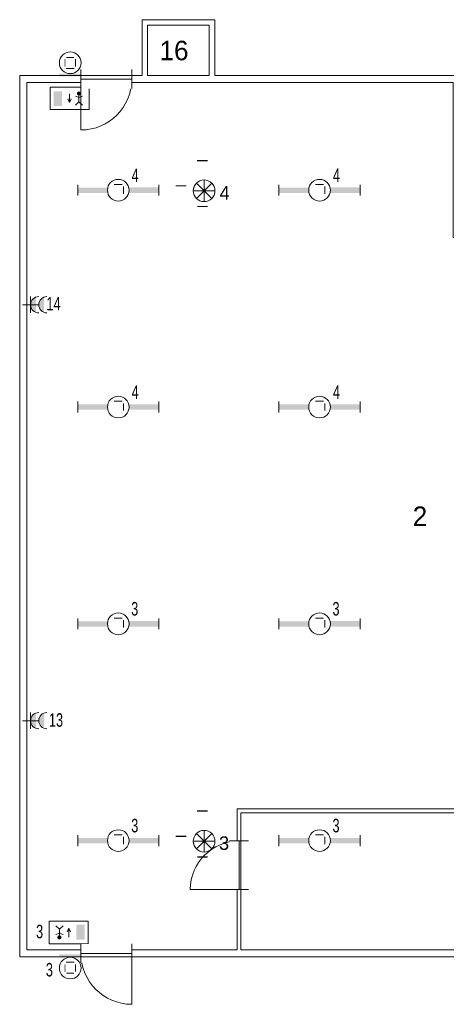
# Model space of a CAD drawing. Header units: millimetres. Extents: x 11401 to 146768, y -66248 to 31582.
# Tile 12 of 16: x 88388 to 96264, y -51210 to -33045. Entities that reach past the tile are written whole.
import ezdxf
from ezdxf.enums import TextEntityAlignment as Align

# ---------------------------------------------------------------- set-up
doc = ezdxf.new("R2010")
doc.units = ezdxf.units.MM
doc.layers.get('0').update_dxf_attribs({"color": 1})
for name, color, linetype, lineweight in [('lichtarm', 1, 'Continuous', 0), ('lichtnood', 1, 'Continuous', 0), ('schakelmat', 1, 'Continuous', 0), ('xref', 1, 'Continuous', 0)]:
    doc.layers.add(name, color=color, linetype=linetype, lineweight=lineweight)
doc.styles.add('Style-WORKING', font='WORKING.shx')

# ---------------------------------------------------------------- blocks, each defined once
blk = doc.blocks.new('EE3')
at = {"layer": 'lichtnood', "linetype": 'Continuous', "lineweight": 0}
h = blk.add_hatch(color=1, dxfattribs=at)
edge = h.paths.add_edge_path()
edge.add_arc((1.71, 2.98), 0.375, 180, 540)
at = {"layer": 'lichtnood', "color": 1, "linetype": 'Continuous', "lineweight": 0}
for p, q in [((-0.03, 1.3), (-0.32, 1.98)), ((-0.03, 2.92), (-0.03, 1.3)), ((-0.03, 1.3), (0.26, 1.98)), ((1.72, 2.22), (1.04, 2.47)), ((1.71, 2.98), (1.71, 1.47)), ((1.71, 2.22), (2.38, 2.47)), ((1.71, 1.47), (1.04, 0.84)), ((1.71, 1.47), (2.35, 0.82))]:
    blk.add_line(p, q, dxfattribs=at)
at = {"layer": 'lichtnood', "color": 2, "linetype": 'Continuous', "lineweight": 0, "flags": 128}
blk.add_lwpolyline([(3.58, 4.14), (-3.58, 4.14), (-3.58, 0), (3.58, 0)], close=True, dxfattribs=at)
at = {"layer": 'lichtnood', "color": 1, "linetype": 'Continuous', "lineweight": 0}
blk.add_solid([(-1.4, 0.65), (-2.95, 0.65), (-1.4, 3.37), (-2.95, 3.37)], dxfattribs=at)
blk = doc.blocks.new('EA2')
at = {"layer": 'lichtarm', "linetype": 'Continuous', "lineweight": 0}
for points in [[(-7.5, -0.5), (-7.5, 0.5), (-1.94, 0.5), (-1.94, 0.5, 0.127885), (-1.94, -0.5), (-1.94, -0.5)], [(7.5, 0.5), (7.5, -0.49), (1.94, -0.49), (1.94, -0.49, 0.126565), (1.94, 0.5), (1.94, 0.5)]]:
    blk.add_hatch(color=2, dxfattribs=at).paths.add_polyline_path(points)
at = {"layer": 'lichtarm', "color": 2, "linetype": 'Continuous', "lineweight": 0, "flags": 128}
for points in [[(-7.5, 1), (-7.5, -1)], [(7.5, 1), (7.5, -0.99)]]:
    blk.add_lwpolyline(points, close=True, dxfattribs=at)
at = {"layer": 'lichtarm', "color": 2, "linetype": 'Continuous', "lineweight": 0}
blk.add_circle((0, 0), 2, dxfattribs=at)
blk.add_circle((0, 0), 2, dxfattribs=at)
at = {"layer": 'lichtarm', "color": 254, "linetype": 'Continuous', "lineweight": 0, "style": 'Style-WORKING'}
blk.add_attdef('EA2_683', text='', height=1.8, rotation=270, dxfattribs=at).set_placement((0, 0), align=Align.MIDDLE_CENTER)
blk.add_attdef('EA2_666', text='', height=1.99, dxfattribs=at).set_placement((0, 0), align=Align.MIDDLE_CENTER)
blk = doc.blocks.new('EA6')
at = {"layer": 'lichtarm', "color": 2, "linetype": 'Continuous', "lineweight": 0}
blk.add_circle((0, 2.5), 2, dxfattribs=at)
blk.add_solid([(-2, 0), (2, 0), (-2, 0.5), (2, 0.5)], dxfattribs=at)
at = {"layer": 'lichtarm', "color": 254, "linetype": 'Continuous', "lineweight": 0, "style": 'Style-WORKING'}
for tag, rotation in [('EA6_577', 270), ('EA6_575', 90), ('EA6_576', 180)]:
    blk.add_attdef(tag, text='', height=1.8, rotation=rotation, dxfattribs=at).set_placement((0, 2.5), align=Align.MIDDLE_CENTER)
at = {"layer": 'lichtarm', "color": 253, "linetype": 'Continuous', "lineweight": 0, "style": 'Style-WORKING'}
blk.add_attdef('EA6_574', text='', height=1.99, dxfattribs=at).set_placement((0, 2.5), align=Align.MIDDLE_CENTER)
blk = doc.blocks.new('EI9')
at = {"layer": 'schakelmat', "linetype": 'Continuous', "lineweight": 0}
for points in [[(2.5, 1.41), (2.5, -1.41, -0.70922)], [(4, 1.41), (4, -1.41, -0.70922)]]:
    blk.add_hatch(color=2, dxfattribs=at).paths.add_polyline_path(points)
at = {"layer": 'schakelmat', "color": 2, "linetype": 'Continuous', "lineweight": 0}
for p, q in [((3, 0), (0, 0)), ((1.5, 1.5), (1.5, -1.5))]:
    blk.add_line(p, q, dxfattribs=at)
for centre in [(3, 0), (4.5, 0)]:
    blk.add_arc(centre, 1.5, 90, 270, dxfattribs=at)
blk = doc.blocks.new('EE0')
at = {"layer": 'lichtnood', "color": 2, "linetype": 'Continuous', "lineweight": 0}
for p, q in [((0, -2), (0, 2)), ((-1.42, -1.42), (1.42, 1.42)), ((1.43, -1.43), (-1.42, 1.42)), ((-1.99, 0), (2.01, 0))]:
    blk.add_line(p, q, dxfattribs=at)
blk.add_circle((0, 0), 2, dxfattribs=at)
blk.add_arc((0.03, 0), 2.03, 135.5648, 224.4352, dxfattribs=at)
at = {"layer": 'lichtnood', "color": 7, "linetype": 'Continuous', "lineweight": 0, "style": 'Style-WORKING'}
for tag, p in [('EE0_1177', (-0.96, 4.23)), ('EE0_1176', (-4.93, 0.42)), ('EE0_1175', (3.01, 0.38)), ('EE0_1178', (-0.98, -4.24))]:
    blk.add_attdef(tag, text='', height=2.5, dxfattribs=at).set_placement(p, align=Align.MIDDLE_LEFT)
blk = doc.blocks.new('DVDVB_32_-S-_DraairichtingEnkel')
at = {"color": 0, "linetype": 'ByBlock', "lineweight": -2}
blk.add_line((0, 0), (0, 1), dxfattribs=at)
blk.add_arc((0, 0), 1, 0, 90, dxfattribs=at)
blk = doc.blocks.new('DVDVB_32_-S-_Deur')
at = {"linetype": 'Continuous', "lineweight": 13}
blk.add_wipeout([(0, -0.5), (1, -0.5), (1, 0.5), (0, 0.5)], dxfattribs=at)
at = {"color": 0, "linetype": 'ByBlock', "lineweight": -2}
for p, q in [((0, -0.5), (0, 0.5)), ((1, -0.5), (1, 0.5)), ((0, 0), (1, 0))]:
    blk.add_line(p, q, dxfattribs=at)
blk = doc.blocks.new('33A03_OD266_0BPa')
at = {"color": 254}
blk.add_line((75850, -15186), (84670, -15186), dxfattribs=at)
for points in [[(74125, -1586), (75265, -1586), (75265, -656), (74125, -656)], [(75780, -17716), (75780, -15116), (86570, -15116), (86570, -4576), (79770, -4576), (79770, -1716), (71895, -1716), (71895, -17716)], [(84670, -15186), (75850, -15186), (75850, -17716), (84670, -17716)]]:
    blk.add_lwpolyline(points, close=True, dxfattribs=at)
at = {"color": 254, "xscale": 939.9969135, "yscale": -939.9969135, "zscale": 1000}
blk.add_blockref('DVDVB_32_-S-_DraairichtingEnkel', (72895, -1651), dxfattribs=at)
at = {"color": 254, "zscale": 1000}
for p, xscale, yscale, rotation in [((75815, -16606), 899.9984715, 899.9984715, 90), ((73835, -17781), 939.9969135, 939.9969135, 180)]:
    blk.add_blockref('DVDVB_32_-S-_DraairichtingEnkel', p, dxfattribs=dict(at, xscale=xscale, yscale=yscale, rotation=rotation))
at = {"color": 254}
for s, p in [('16', (74347, -1305)), ('2', (79021, -9897))]:
    blk.add_text(s, height=360, dxfattribs=at).set_placement(p)
at = {"color": 254, "xscale": 939.9969135, "yscale": 349.9994056, "zscale": 1000}
for p in [(72895, -1651), (72895, -17781)]:
    blk.add_blockref('DVDVB_32_-S-_Deur', p, dxfattribs=at)
at = {"color": 254, "xscale": 899.9984715, "yscale": 349.9994056, "zscale": 1000, "rotation": 270}
blk.add_blockref('DVDVB_32_-S-_Deur', (75815, -15706), dxfattribs=at)
at = {"color": 254}
blk.add_line((75850, -17716), (75850, -15186), dxfattribs=at)
blk.add_lwpolyline([(98749, -2295), (96199, -6712), (91835, -4196), (91835, -1586), (75365, -1586), (75365, -556), (74025, -556), (74025, -1586), (71765, -1586), (71765, -17846), (91835, -17846), (91835, -7616), (95105, -7616), (95538, -7866), (95513, -7909), (107313, -14722), (110553, -9110), (110328, -8980), (109937, -9656), (108357, -8744), (108748, -8068)], close=True, dxfattribs=at)

msp = doc.modelspace()

# ---------------------------------------------------------------- block references
at = {"layer": 'lichtarm', "color": 2, "linetype": 'Continuous', "lineweight": 0}
ref = msp.add_blockref('EA6', (89322, -34091), dxfattribs=dict(at, xscale=100, yscale=100, zscale=100))
ref.add_attrib('EA6_407', '_', dxfattribs={"color": 253, "linetype": 'Continuous', "lineweight": 0, "height": 199, "rotation": 180, "style": 'Style-WORKING'}).set_placement((89322, -34096), align=Align.MIDDLE_CENTER)
ref.add_attrib('EA6_408', '_', dxfattribs={"color": 254, "linetype": 'Continuous', "lineweight": 0, "height": 180, "rotation": 270, "style": 'Style-WORKING'}).set_placement((89552, -33841), align=Align.MIDDLE_CENTER)
ref.add_attrib('EA6_409', '_', dxfattribs={"color": 254, "linetype": 'Continuous', "lineweight": 0, "height": 180, "rotation": 360, "style": 'Style-WORKING'}).set_placement((89322, -33611), align=Align.MIDDLE_CENTER)
ref.add_attrib('EA6_410', '_', dxfattribs={"color": 254, "linetype": 'Continuous', "lineweight": 0, "height": 180, "rotation": 90, "style": 'Style-WORKING'}).set_placement((89092, -33841), align=Align.MIDDLE_CENTER)
ref = msp.add_blockref('EA2', (90209, -36191), dxfattribs=dict(at, xscale=100, yscale=100, zscale=100, rotation=179.9999999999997))
ref.add_attrib('EA2_471', '_', dxfattribs={"color": 254, "linetype": 'Continuous', "lineweight": 0, "height": 199, "rotation": 360, "style": 'Style-WORKING'}).set_placement((90209, -35936), align=Align.MIDDLE_CENTER)
ref.add_attrib('EA2_488', '_', dxfattribs={"color": 254, "linetype": 'Continuous', "lineweight": 0, "height": 180, "rotation": 270, "style": 'Style-WORKING'}).set_placement((90439, -36191), align=Align.MIDDLE_CENTER)
ref = msp.add_blockref('EA2', (93925, -36191), dxfattribs=dict(at, xscale=100, yscale=100, zscale=100, rotation=179.9999999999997))
ref.add_attrib('EA2_471', '_', dxfattribs={"color": 254, "linetype": 'Continuous', "lineweight": 0, "height": 199, "rotation": 360, "style": 'Style-WORKING'}).set_placement((93925, -35936), align=Align.MIDDLE_CENTER)
ref.add_attrib('EA2_488', '_', dxfattribs={"color": 254, "linetype": 'Continuous', "lineweight": 0, "height": 180, "rotation": 270, "style": 'Style-WORKING'}).set_placement((94155, -36191), align=Align.MIDDLE_CENTER)
ref = msp.add_blockref('EA2', (90209, -40191), dxfattribs=dict(at, xscale=100, yscale=100, zscale=100, rotation=179.9999999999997))
ref.add_attrib('EA2_471', '_', dxfattribs={"color": 254, "linetype": 'Continuous', "lineweight": 0, "height": 199, "rotation": 360, "style": 'Style-WORKING'}).set_placement((90209, -39936), align=Align.MIDDLE_CENTER)
ref.add_attrib('EA2_488', '_', dxfattribs={"color": 254, "linetype": 'Continuous', "lineweight": 0, "height": 180, "rotation": 270, "style": 'Style-WORKING'}).set_placement((90439, -40191), align=Align.MIDDLE_CENTER)
ref = msp.add_blockref('EA2', (93925, -40191), dxfattribs=dict(at, xscale=100, yscale=100, zscale=100, rotation=179.9999999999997))
ref.add_attrib('EA2_471', '_', dxfattribs={"color": 254, "linetype": 'Continuous', "lineweight": 0, "height": 199, "rotation": 360, "style": 'Style-WORKING'}).set_placement((93925, -39936), align=Align.MIDDLE_CENTER)
ref.add_attrib('EA2_488', '_', dxfattribs={"color": 254, "linetype": 'Continuous', "lineweight": 0, "height": 180, "rotation": 270, "style": 'Style-WORKING'}).set_placement((94155, -40191), align=Align.MIDDLE_CENTER)
ref = msp.add_blockref('EA2', (90209, -44191), dxfattribs=dict(at, xscale=100, yscale=100, zscale=100, rotation=179.9999999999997))
ref.add_attrib('EA2_471', '_', dxfattribs={"color": 254, "linetype": 'Continuous', "lineweight": 0, "height": 199, "rotation": 360, "style": 'Style-WORKING'}).set_placement((90209, -43936), align=Align.MIDDLE_CENTER)
ref.add_attrib('EA2_488', '_', dxfattribs={"color": 254, "linetype": 'Continuous', "lineweight": 0, "height": 180, "rotation": 270, "style": 'Style-WORKING'}).set_placement((90439, -44191), align=Align.MIDDLE_CENTER)
ref = msp.add_blockref('EA2', (93925, -44191), dxfattribs=dict(at, xscale=100, yscale=100, zscale=100, rotation=179.9999999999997))
ref.add_attrib('EA2_471', '_', dxfattribs={"color": 254, "linetype": 'Continuous', "lineweight": 0, "height": 199, "rotation": 360, "style": 'Style-WORKING'}).set_placement((93925, -43936), align=Align.MIDDLE_CENTER)
ref.add_attrib('EA2_488', '_', dxfattribs={"color": 254, "linetype": 'Continuous', "lineweight": 0, "height": 180, "rotation": 270, "style": 'Style-WORKING'}).set_placement((94155, -44191), align=Align.MIDDLE_CENTER)
ref = msp.add_blockref('EA2', (90209, -48191), dxfattribs=dict(at, xscale=100, yscale=100, zscale=100, rotation=179.9999999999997))
ref.add_attrib('EA2_471', '_', dxfattribs={"color": 254, "linetype": 'Continuous', "lineweight": 0, "height": 199, "rotation": 360, "style": 'Style-WORKING'}).set_placement((90209, -47936), align=Align.MIDDLE_CENTER)
ref.add_attrib('EA2_488', '_', dxfattribs={"color": 254, "linetype": 'Continuous', "lineweight": 0, "height": 180, "rotation": 270, "style": 'Style-WORKING'}).set_placement((90439, -48191), align=Align.MIDDLE_CENTER)
ref = msp.add_blockref('EA2', (93925, -48191), dxfattribs=dict(at, xscale=100, yscale=100, zscale=100, rotation=179.9999999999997))
ref.add_attrib('EA2_471', '_', dxfattribs={"color": 254, "linetype": 'Continuous', "lineweight": 0, "height": 199, "rotation": 360, "style": 'Style-WORKING'}).set_placement((93925, -47936), align=Align.MIDDLE_CENTER)
ref.add_attrib('EA2_488', '_', dxfattribs={"color": 254, "linetype": 'Continuous', "lineweight": 0, "height": 180, "rotation": 270, "style": 'Style-WORKING'}).set_placement((94155, -48191), align=Align.MIDDLE_CENTER)
ref = msp.add_blockref('EA6', (89322, -50291), dxfattribs=dict(at, xscale=100, yscale=100, zscale=100, rotation=179.9999999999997))
ref.add_attrib('EA6_407', '_', dxfattribs={"color": 253, "linetype": 'Continuous', "lineweight": 0, "height": 199, "rotation": 360, "style": 'Style-WORKING'}).set_placement((89322, -50286), align=Align.MIDDLE_CENTER)
ref.add_attrib('EA6_408', '_', dxfattribs={"color": 254, "linetype": 'Continuous', "lineweight": 0, "height": 180, "rotation": 90, "style": 'Style-WORKING'}).set_placement((89092, -50541), align=Align.MIDDLE_CENTER)
ref.add_attrib('EA6_409', '_', dxfattribs={"color": 254, "linetype": 'Continuous', "lineweight": 0, "height": 180, "rotation": 180, "style": 'Style-WORKING'}).set_placement((89322, -50771), align=Align.MIDDLE_CENTER)
ref.add_attrib('EA6_410', '_', dxfattribs={"color": 254, "linetype": 'Continuous', "lineweight": 0, "height": 180, "rotation": 270, "style": 'Style-WORKING'}).set_placement((89552, -50541), align=Align.MIDDLE_CENTER)
at = {"layer": 'lichtnood', "color": 2, "linetype": 'Continuous', "lineweight": 0, "xscale": 100, "yscale": 100, "zscale": 100}
msp.add_blockref('EE3', (89312, -34705), dxfattribs=at)
at = {"layer": 'lichtnood', "color": 2, "linetype": 'Continuous', "lineweight": 0, "extrusion": (0, 0, -1)}
ref = msp.add_blockref('EE0', (-91793, -36202), dxfattribs=dict(at, xscale=100, yscale=100, zscale=100, rotation=180.0000000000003))
ref.add_attrib('EE0_968', '4', dxfattribs={"color": 7, "linetype": 'Continuous', "lineweight": 0, "height": 250, "rotation": 360, "style": 'Style-WORKING'}).set_placement((92079, -36240), align=Align.MIDDLE_LEFT)
ref.add_attrib('EE0_969', '_', dxfattribs={"color": 7, "linetype": 'Continuous', "lineweight": 0, "height": 250, "rotation": 360, "style": 'Style-WORKING'}).set_placement((91273, -35925), align=Align.MIDDLE_LEFT)
ref.add_attrib('EE0_970', '_', dxfattribs={"color": 7, "linetype": 'Continuous', "lineweight": 0, "height": 250, "rotation": 360, "style": 'Style-WORKING'}).set_placement((91670, -36306), align=Align.MIDDLE_LEFT)
ref.add_attrib('EE0_971', '_', dxfattribs={"color": 7, "linetype": 'Continuous', "lineweight": 0, "height": 250, "rotation": 360, "style": 'Style-WORKING'}).set_placement((91668, -35459), align=Align.MIDDLE_LEFT)
ref = msp.add_blockref('EE0', (-91793, -48202), dxfattribs=dict(at, xscale=100, yscale=100, zscale=100, rotation=180.0000000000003))
ref.add_attrib('EE0_968', '3', dxfattribs={"color": 7, "linetype": 'Continuous', "lineweight": 0, "height": 250, "rotation": 360, "style": 'Style-WORKING'}).set_placement((92068, -48237), align=Align.MIDDLE_LEFT)
ref.add_attrib('EE0_969', '_', dxfattribs={"color": 7, "linetype": 'Continuous', "lineweight": 0, "height": 250, "rotation": 360, "style": 'Style-WORKING'}).set_placement((91273, -47925), align=Align.MIDDLE_LEFT)
ref.add_attrib('EE0_970', '_', dxfattribs={"color": 7, "linetype": 'Continuous', "lineweight": 0, "height": 250, "rotation": 360, "style": 'Style-WORKING'}).set_placement((91670, -48306), align=Align.MIDDLE_LEFT)
ref.add_attrib('EE0_971', '_', dxfattribs={"color": 7, "linetype": 'Continuous', "lineweight": 0, "height": 250, "rotation": 360, "style": 'Style-WORKING'}).set_placement((91668, -47459), align=Align.MIDDLE_LEFT)
at = {"layer": 'lichtnood', "color": 2, "linetype": 'Continuous', "lineweight": 0, "xscale": 100, "yscale": 100, "zscale": 100, "rotation": 179.9999999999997}
msp.add_blockref('EE3', (89292, -49678), dxfattribs=at)
at = {"layer": 'schakelmat', "color": 2, "linetype": 'Continuous', "lineweight": 0, "xscale": 100, "yscale": 100, "zscale": 100}
for p in [(88440, -38305), (88440, -45978)]:
    msp.add_blockref('EI9', p, dxfattribs=at)

# ---------------------------------------------------------------- texts
at = {"layer": 'lichtarm', "color": 7, "linetype": 'Continuous', "lineweight": 0, "style": 'Style-WORKING', "width": 0.7}
for s, p in [('4', (90455, -36041)), ('4', (94171, -36040)), ('4', (90455, -40041)), ('4', (94171, -40041)), ('3', (90447, -44038)), ('3', (94163, -44038)), ('3', (90447, -48038)), ('3', (94163, -48038)), ('3', (88872, -50697))]:
    msp.add_text(s, height=250, rotation=360, dxfattribs=at).set_placement(p)
at = {"layer": 'lichtnood', "color": 7, "linetype": 'Continuous', "lineweight": 0, "style": 'Style-WORKING', "width": 0.7}
msp.add_text('3', height=250, rotation=360, dxfattribs=at).set_placement((88691, -49992))
at = {"layer": 'schakelmat', "color": 7, "linetype": 'Continuous', "lineweight": 0, "style": 'Style-WORKING', "width": 0.7}
for s, p in [('14', (88883, -38410)), ('13', (88929, -46090))]:
    msp.add_text(s, height=250, rotation=360, dxfattribs=at).set_placement(p)

# ---------------------------------------------------------------- next in the draw order: block references
at = {"layer": 'xref'}
msp.add_blockref('33A03_OD266_0BPa', (16623, -32489), dxfattribs=at)

doc.saveas('drawing.dxf')
